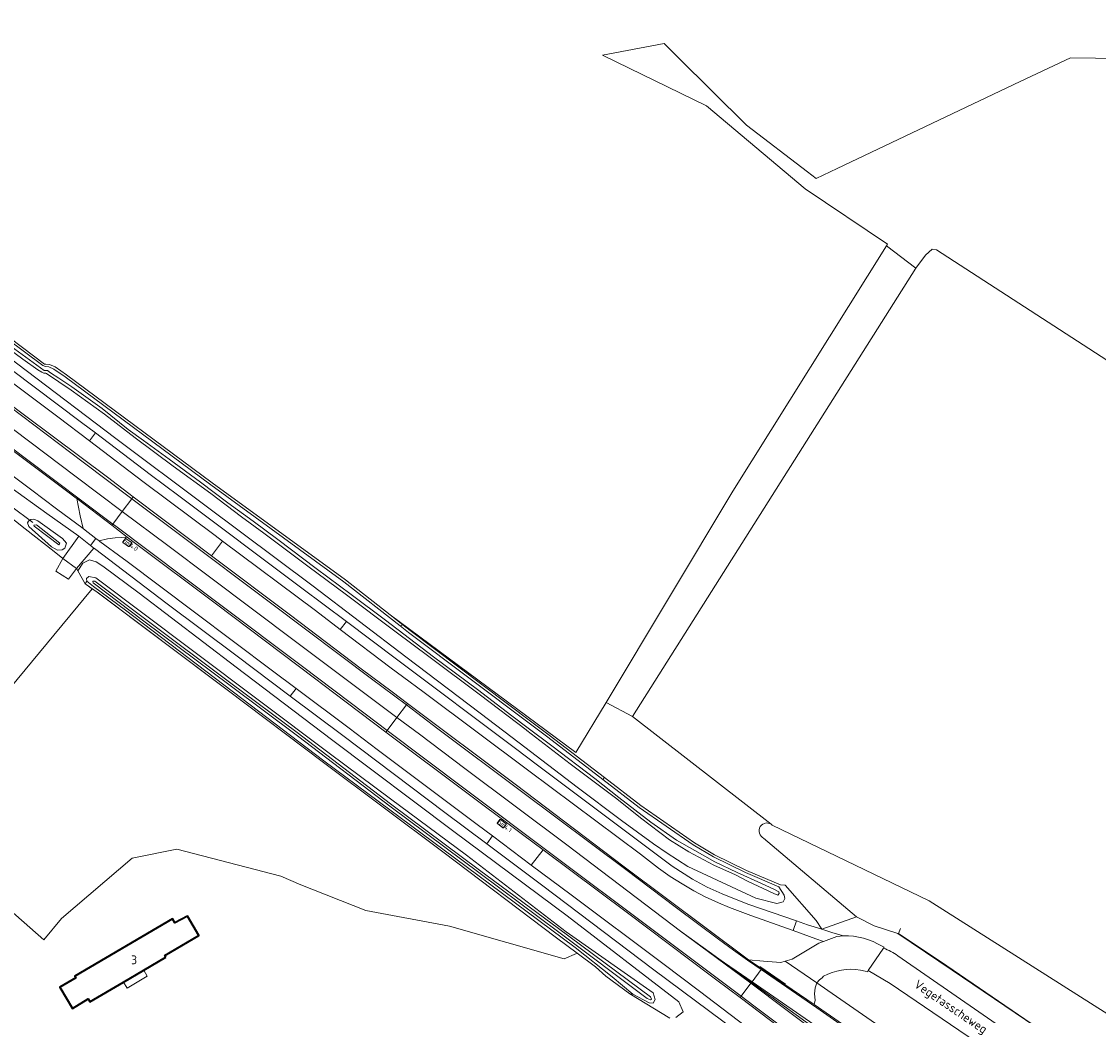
# Model space of a CAD drawing. Header units: metres. Extents: x 178952 to 185583, y 415201 to 419317.
# Tile 19 of 165: x 180781 to 181001, y 417889 to 418091. Entities that reach past the tile are written whole.
import ezdxf
from ezdxf.enums import TextEntityAlignment as Align

# ---------------------------------------------------------------- set-up
doc = ezdxf.new("R2010")
doc.units = ezdxf.units.M
for name, color, linetype, lineweight in [('B-WE-AM-AS_WEG-T18', 1, 'Continuous', 18), ('B-WE-VW-HECTOMETRERING-S', 7, 'Continuous', 25), ('B-XX-FV-GELEIDING_WILDRASTER-G', 253, 'Continuous', 18), ('B-XX-GR-BEPLANTING_CULTUUR_BOSPLANTSOEN-GV', 253, 'Continuous', 18), ('B-XX-GR-BOS_GEMENGD-GV', 253, 'Continuous', 13), ('B-XX-GR-GRAS-GV', 253, 'Continuous', 13), ('B-XX-IE-TERREINAFSCHEIDING_KUNSTMATIG_HEKWERK_RASTER-G', 253, 'IE-TERREINAFSCHEIDING-KUNSTMATIG', 18), ('B-XX-KW-KUNSTWERK_DUIKER-G', 252, 'Continuous', 18), ('B-XX-OG-BEBOUWING-GV', 252, 'Continuous', 35), ('B-XX-OG-BEBOUWING-T18', 252, 'Continuous', 18), ('B-XX-OG-BEBOUWING_OVERBOUWING-GV', 252, 'Continuous', 18), ('B-XX-OG-TERREIN_CULTUURSCHEIDING-GV', 253, 'Continuous', 18), ('B-XX-OG-TERREIN_ERF-GV', 253, 'Continuous', 18), ('B-XX-OG-TOPOGRAFIE-T18', 253, 'Continuous', 18), ('B-XX-OG-WATER_SLOOT-GV', 253, 'Continuous', 18), ('B-XX-OG-WEG-GV', 253, 'Continuous', 18), ('B-XX-VH-VERHARDING_ASFALT-GV', 251, 'Continuous', 18), ('B-XX-VH-VERHARDING_BEDRIJFSVLOERPLAAT-GV', 251, 'Continuous', 18), ('B-XX-VH-VERHARDING_BETONSTRAATSTEEN-GV', 251, 'Continuous', 18), ('B-XX-VH-VERHARDING_TEGEL-GV', 251, 'Continuous', 18), ('B-XX-VW-MARKERING-G', 253, 'Continuous', 18)]:
    doc.layers.add(name, color=color, linetype=linetype, lineweight=lineweight)
doc.styles.add('NLCS-ISO', font='NLCS-ISO.ttf')
doc.styles.add('NLCS-ISO-M-T18', font='NLCS-ISO.ttf', dxfattribs={"height": 1.8})
doc.styles.add('NLCS-ISO-M500-T18', font='NLCS-ISO.ttf', dxfattribs={"height": 0.9})
doc.linetypes.add('IE-TERREINAFSCHEIDING-KUNSTMATIG', pattern='A,4,[82,NLCS.SHX,S=0.75,R=90,X=0,Y=0],4,-2', length=10)

# ---------------------------------------------------------------- blocks, each defined once
blk = doc.blocks.new('SVW-HECTOMETERPAAL-SO')
at = {"lineweight": 18}
blk.add_lwpolyline([(-0.71, -0.52), (0.71, -0.52, 0.414214), (0.8, -0.44), (0.8, 0.44, 0.414214), (0.71, 0.52), (-0.71, 0.52, 0.414214), (-0.8, 0.44), (-0.8, -0.44, 0.414214)], format="xyb", close=True, dxfattribs=at)
at = {"lineweight": 18, "style": 'NLCS-ISO'}
blk.add_text('hm', height=0.9, dxfattribs=at).set_placement((0, 0), align=Align.MIDDLE_CENTER)

msp = doc.modelspace()

# ---------------------------------------------------------------- linework, layer by layer
at = {"layer": 'B-XX-FV-GELEIDING_WILDRASTER-G'}
msp.add_lwpolyline([(180960.237, 417906.387), (180959.864, 417905.389), (180969.679, 417898.776), (180986.858, 417887.016), (180999.289, 417878.776), (180999.376, 417878.678), (181011.901, 417870.332), (181021.207, 417864.003), (181023.12, 417862.366), (181024.129, 417860.676), (181025.251, 417858.685), (181026.382, 417856.77), (181032.724, 417852.317), (181035.533, 417854.407), (181036.96, 417854.992), (181037.738, 417855.858)], dxfattribs=at)
at = {"layer": 'B-XX-GR-BEPLANTING_CULTUUR_BOSPLANTSOEN-GV'}
msp.add_lwpolyline([(180860.246, 417967.172), (180858.77, 417968.331), (180858.264, 417968.093), (180859.941, 417966.776), (180884.836, 417948.054), (180888.341, 417945.418), (180899.559, 417936.787), (180899.881, 417937.17), (180888.643, 417945.816), (180885.101, 417948.48)], close=True, dxfattribs=at)
for points in [[(181002.498, 417888.925), (180966.068, 417911.999), (180934.097, 417927.49), (180933.883, 417927.656), (180933.562, 417927.817), (180933.214, 417927.902), (180932.855, 417927.909), (180932.504, 417927.836), (180932.178, 417927.688), (180931.892, 417927.471), (180931.662, 417927.196), (180931.498, 417926.877), (180931.408, 417926.53), (180931.397, 417926.172), (180931.466, 417925.82), (180931.611, 417925.492), (180931.825, 417925.204), (180932.097, 417924.97), (180932.336, 417924.836), (180951.245, 417908.793), (180954.896, 417906.936), (180959.675, 417905.354), (180970.767, 417897.862), (180987.801, 417886.358)], [(180987.801, 417886.358), (180970.767, 417897.862), (180959.675, 417905.354), (180954.896, 417906.936), (180951.245, 417908.793), (180944.235, 417906.246), (180946.427, 417905.526), (180948.595, 417904.871), (180949.63, 417904.876), (180950.662, 417904.8), (180951.686, 417904.646), (180952.694, 417904.412), (180953.682, 417904.102), (180954.642, 417903.716), (180955.57, 417903.258), (180955.695, 417903.189), (180956.908, 417902.553), (180956.789, 417902.385)], [(180959.7, 417900.831), (181000, 417872.94), (181032.712, 417850.461), (181034.644, 417851.212), (181035.57, 417851.572), (181036.293, 417852.504), (181036.992, 417853.404), (181035.556, 417854.38), (181035.303, 417854.193), (181033.613, 417852.946), (181032.516, 417852.136), (181026.136, 417856.873), (181024.457, 417860.165), (181023.193, 417862.642), (180987.801, 417886.358)], [(180958.14, 417895.18), (180953.63, 417897.82), (180953.539, 417897.57), (180953.006, 417897.717), (180952.056, 417897.915), (180951.092, 417898.033), (180950.122, 417898.072), (180949.152, 417898.031), (180948.188, 417897.91), (180947.238, 417897.71), (180946.307, 417897.433), (180945.403, 417897.08), (180944.53, 417896.654), (180944.257, 417896.328), (180943.738, 417895.886), (180943.197, 417895.298), (180945.429, 417893.767), (180963.099, 417881.524), (180985.909, 417866.013), (180995.639, 417858.92), (180995.809, 417858.792), (181000.07, 417864.46)], [(181000.358, 417866.458), (180958.14, 417895.18)]]:
    msp.add_lwpolyline(points, dxfattribs=at)
msp.add_lwpolyline([(180956.789, 417902.385, -0.0576144), (180959.7, 417900.831)], format="xyb", dxfattribs=at)
at = {"layer": 'B-XX-GR-BOS_GEMENGD-GV'}
msp.add_lwpolyline([(181045.679, 418083.293), (180994.879, 418083.954), (180984.663, 418079.107), (180947.361, 418061.407), (180943.021, 418059.348), (180941.275, 418060.686), (180928.866, 418070.196), (180914.919, 418084.034), (180912.065, 418086.865), (180899.497, 418084.483), (180899.606, 418084.43), (180920.663, 418074.165), (180940.772, 418057.231), (180957.573, 418045.986), (180957.352, 418045.633), (180963.383, 418041.043), (180965.365, 418043.733), (180966.664, 418044.918), (180967.595, 418044.827), (181002.3, 418022.329)], dxfattribs=at)
msp.add_lwpolyline([(180963.383, 418041.043), (180957.352, 418045.633), (180926.087, 417995.583), (180900.222, 417952.509), (180905.616, 417949.599)], close=True, dxfattribs=at)
at = {"layer": 'B-XX-GR-GRAS-GV'}
msp.add_lwpolyline([(181002.3, 418022.329), (180967.595, 418044.827), (180966.664, 418044.918), (180965.365, 418043.733), (180963.383, 418041.043), (180905.616, 417949.599), (180933.883, 417927.656), (180934.097, 417927.49), (180966.068, 417911.999), (181002.498, 417888.925)], dxfattribs=at)
msp.add_lwpolyline([(180842.612, 417940.263), (180822.995, 417955.06), (180796.415, 417975.041), (180795.449, 417975.692), (180757.019, 417929.207), (180785.594, 417904.072), (180789.166, 417908.438), (180803.585, 417920.741), (180812.714, 417922.593), (180833.88, 417917.036), (180837.981, 417915.317), (180851.21, 417910.025), (180868.276, 417906.85), (180891.692, 417900.235), (180894.218, 417901.288), (180894.331, 417901.335), (180890.09, 417904.454), (180866.909, 417922.012)], close=True, dxfattribs=at)
at = {"layer": 'B-XX-IE-TERREINAFSCHEIDING_KUNSTMATIG_HEKWERK_RASTER-G', "ltscale": 0.2, "flags": 128}
for points in [[(180693.878, 418091.125), (180708.764, 418079.644), (180723.014, 418069.053), (180731.815, 418062.316), (180751.936, 418047.188), (180776.403, 418028.495), (180785.747, 418021.488)], [(180842.612, 417940.263), (180822.995, 417955.06), (180796.459, 417975.012), (180794.196, 417976.536)]]:
    msp.add_lwpolyline(points, dxfattribs=at)
at = {"layer": 'B-XX-KW-KUNSTWERK_DUIKER-G'}
msp.add_lwpolyline([(180778.769, 417992.622), (180783.355, 417989.178)], dxfattribs=at)
at = {"layer": 'B-XX-OG-BEBOUWING-GV'}
msp.add_lwpolyline([(180810.5, 417900.546), (180810.291, 417900.902), (180817.176, 417904.947), (180814.858, 417908.894), (180812.294, 417907.519), (180811.799, 417908.352), (180791.925, 417896.674), (180792.113, 417896.354), (180788.858, 417894.412), (180791.44, 417890.084), (180794.666, 417892.01), (180795.001, 417891.439), (180801.848, 417895.462), (180805.962, 417897.879)], close=True, dxfattribs=at)
at = {"layer": 'B-XX-OG-BEBOUWING_OVERBOUWING-GV'}
msp.add_lwpolyline([(180806.678, 417896.66), (180805.962, 417897.879), (180801.848, 417895.462), (180802.576, 417894.249)], close=True, dxfattribs=at)
at = {"layer": 'B-XX-OG-TERREIN_CULTUURSCHEIDING-GV'}
msp.add_lwpolyline([(180776.403, 418028.495), (180785.747, 418021.488), (180786.02, 418021.489), (180786.727, 418021.405), (180787.909, 418020.904), (180790.236, 418019.297), (180819.917, 417997.264), (180847.082, 417977.505), (180856.223, 417970.33), (180894.073, 417942.27), (180900.222, 417952.509), (180926.087, 417995.583), (180957.352, 418045.633), (180957.573, 418045.986), (180940.772, 418057.231), (180920.663, 418074.165), (180899.606, 418084.43), (180899.497, 418084.483), (180912.065, 418086.865), (180914.919, 418084.034), (180928.866, 418070.196), (180941.275, 418060.686), (180943.021, 418059.348), (180947.361, 418061.407), (180984.663, 418079.107), (180994.879, 418083.954), (181045.679, 418083.293)], dxfattribs=at)
msp.add_lwpolyline([(180856.223, 417970.33), (180858.77, 417968.331), (180860.246, 417967.172), (180885.101, 417948.48), (180888.643, 417945.816), (180899.881, 417937.17), (180907.276, 417931.48), (180918.223, 417923.874), (180922.345, 417921.413), (180928.873, 417918.239), (180935.754, 417915.264), (180936.74, 417915.201), (180943.042, 417908.032), (180944.235, 417906.246), (180951.245, 417908.793), (180932.336, 417924.836), (180932.097, 417924.97), (180931.825, 417925.204), (180931.611, 417925.492), (180931.466, 417925.82), (180931.397, 417926.172), (180931.408, 417926.53), (180931.498, 417926.877), (180931.662, 417927.196), (180931.892, 417927.471), (180932.178, 417927.688), (180932.504, 417927.836), (180932.855, 417927.909), (180933.214, 417927.902), (180933.562, 417927.817), (180933.883, 417927.656), (180905.616, 417949.599), (180900.222, 417952.509), (180894.073, 417942.27)], close=True, dxfattribs=at)
at = {"layer": 'B-XX-OG-TERREIN_ERF-GV'}
msp.add_lwpolyline([(180913.205, 417888.1), (180905.039, 417893.087), (180900.177, 417896.7), (180898.052, 417898.598), (180894.331, 417901.335), (180894.218, 417901.288), (180891.692, 417900.235), (180868.276, 417906.85), (180851.21, 417910.025), (180837.981, 417915.317), (180833.88, 417917.036), (180812.714, 417922.593), (180803.585, 417920.741), (180789.166, 417908.438), (180785.594, 417904.072), (180757.019, 417929.207), (180795.449, 417975.692), (180794.196, 417976.536), (180794.01, 417976.68), (180792.517, 417979.358), (180792.228, 417979.804), (180790.593, 417977.601), (180788.064, 417979.27), (180789.457, 417981.857), (180787.668, 417983.297), (180781.808, 417987.904), (180779.846, 417989.447)], dxfattribs=at)
msp.add_lwpolyline([(180791.44, 417890.084), (180788.858, 417894.412), (180792.113, 417896.354), (180791.925, 417896.674), (180811.799, 417908.352), (180812.294, 417907.519), (180814.858, 417908.894), (180817.176, 417904.947), (180810.291, 417900.902), (180810.5, 417900.546), (180805.962, 417897.879), (180801.848, 417895.462), (180795.001, 417891.439), (180794.666, 417892.01)], close=True, dxfattribs=at)
at = {"layer": 'B-XX-OG-WATER_SLOOT-GV'}
for points in [[(180766.829, 418031.657), (180782.015, 418020.207), (180800.257, 418006.303), (180818.45, 417992.74), (180840.493, 417976.173), (180859.403, 417961.79), (180874.537, 417950.319), (180882.478, 417944.263), (180894.304, 417935.245), (180903.385, 417928.404), (180909.892, 417923.665), (180912.649, 417921.751), (180916.855, 417919.058), (180930.76, 417912.58), (180935.049, 417911.492), (180936.334, 417911.826), (180936.668, 417912.51), (180936.551, 417913.205), (180935.422, 417914.862), (180928.665, 417917.784), (180922.107, 417920.973), (180917.952, 417923.453), (180906.981, 417931.076), (180899.559, 417936.787), (180888.341, 417945.418), (180884.836, 417948.054), (180859.941, 417966.776), (180858.264, 417968.093), (180846.781, 417977.106), (180819.621, 417996.861), (180789.945, 418018.89), (180787.667, 418020.463), (180786.597, 418020.917), (180785.906, 418020.999), (180785.398, 418021.18), (180770.109, 418032.562)], [(180775.875, 418027.277), (180785.658, 418020.218), (180785.998, 418020.193), (180786.356, 418020.175), (180786.981, 418019.719), (180788.672, 418018.593), (180791.328, 418016.84), (180794.134, 418014.846), (180797.469, 418012.46), (180802.789, 418008.166), (180805.942, 418005.9), (180811.134, 418002.128), (180817.522, 417997.414), (180823.094, 417993.216), (180828.264, 417989.466), (180833.329, 417985.728), (180841.121, 417979.789), (180848.277, 417974.504), (180855.276, 417969.25), (180865.054, 417961.798), (180873.991, 417955.149), (180881.029, 417949.757), (180884.341, 417947.258), (180889.18, 417943.608), (180897.955, 417936.97), (180902.784, 417933.123), (180909.36, 417928.052), (180914.548, 417924.421), (180918.295, 417922.322), (180922.404, 417920.012), (180926.91, 417917.832), (180931.779, 417915.614), (180934.526, 417914.332), (180935.436, 417913.836), (180935.519, 417913.556), (180935.244, 417913.2), (180934.448, 417913.511), (180929.049, 417916.057), (180926.572, 417917.323), (180922.153, 417919.31), (180917.079, 417922.005), (180913.166, 417924.438), (180907.217, 417928.948), (180902.376, 417932.822), (180892.912, 417939.999), (180884.054, 417946.796), (180883.912, 417946.905), (180874.646, 417953.943), (180864.346, 417961.648), (180857.145, 417966.999), (180847.307, 417974.404), (180839.418, 417980.261), (180830.425, 417987.007), (180825.871, 417990.351), (180819.655, 417995.072), (180811.976, 418000.694), (180804.222, 418006.461), (180797.948, 418011.264), (180791.149, 418016.195), (180786.161, 418019.576), (180785.989, 418019.642), (180785.597, 418019.675), (180785.214, 418019.862), (180784.347, 418020.346), (180781.314, 418022.51), (180770.563, 418030.383)], [(180770.563, 418030.383), (180781.314, 418022.51), (180784.347, 418020.346), (180785.214, 418019.862), (180785.597, 418019.675), (180785.989, 418019.642), (180786.161, 418019.576), (180791.149, 418016.195), (180797.948, 418011.264), (180804.222, 418006.461), (180811.976, 418000.694), (180819.655, 417995.072), (180825.871, 417990.351), (180830.425, 417987.007), (180839.418, 417980.261), (180847.307, 417974.404), (180857.145, 417966.999), (180864.346, 417961.648), (180874.646, 417953.943), (180883.912, 417946.905), (180884.054, 417946.796), (180892.912, 417939.999), (180902.376, 417932.822), (180907.217, 417928.948), (180913.166, 417924.438), (180917.079, 417922.005), (180922.153, 417919.31), (180926.572, 417917.323), (180929.049, 417916.057), (180934.448, 417913.511), (180935.244, 417913.2), (180935.519, 417913.556), (180935.436, 417913.836), (180934.526, 417914.332), (180931.779, 417915.614), (180926.91, 417917.832), (180922.404, 417920.012), (180918.295, 417922.322), (180914.548, 417924.421), (180909.36, 417928.052), (180902.784, 417933.123), (180897.955, 417936.97), (180889.18, 417943.608), (180884.341, 417947.258), (180881.029, 417949.757), (180873.991, 417955.149), (180865.054, 417961.798), (180855.276, 417969.25), (180848.277, 417974.504), (180841.121, 417979.789), (180833.329, 417985.728), (180828.264, 417989.466), (180823.094, 417993.216), (180817.522, 417997.414), (180811.134, 418002.128), (180805.942, 418005.9), (180802.789, 418008.166), (180797.469, 418012.46), (180794.134, 418014.846), (180791.328, 418016.84), (180788.672, 418018.593), (180786.981, 418019.719), (180786.356, 418020.175), (180785.998, 418020.193), (180785.658, 418020.218), (180775.875, 418027.277)]]:
    msp.add_lwpolyline(points, dxfattribs=at)
for points in [[(180782.565, 417988.38), (180787.17, 417984.221), (180787.919, 417983.804), (180788.375, 417983.55), (180789.347, 417983.585), (180789.876, 417983.986), (180790.231, 417984.948), (180789.428, 417985.906), (180784.371, 417989.508), (180783.578, 417989.894), (180782.972, 417989.83), (180782.461, 417989.459), (180782.254, 417989.1)], [(180783.605, 417988.456), (180783.576, 417988.613), (180784.106, 417988.715), (180788.834, 417984.968), (180788.638, 417984.611)], [(180783.605, 417988.456), (180788.638, 417984.611), (180788.834, 417984.968), (180784.106, 417988.715), (180783.576, 417988.613)], [(180794.352, 417977.193), (180795.728, 417976.148), (180802.213, 417971.3), (180825.928, 417953.313), (180842.703, 417940.568), (180871.708, 417919.04), (180893.918, 417902.523), (180901.486, 417896.509), (180905.647, 417893.026), (180908.976, 417891.213), (180909.845, 417891.175), (180910.251, 417891.889), (180909.808, 417893.262), (180892.058, 417905.725), (180871.752, 417921.329), (180856.26, 417932.809), (180843.781, 417942.136), (180815.599, 417963.308), (180796.209, 417977.932), (180794.784, 417978.186), (180794.29, 417977.786)], [(180890.572, 417905.672), (180874.566, 417917.574), (180856.383, 417931.167), (180837.285, 417945.702), (180823.587, 417955.946), (180805.99, 417969.053), (180795.628, 417976.881), (180795.586, 417977.135), (180795.653, 417977.239), (180795.967, 417977.193), (180806.389, 417969.373), (180823.736, 417956.402), (180837.212, 417946.38), (180856.288, 417931.83), (180874.435, 417918.257), (180890.492, 417906.376), (180909.257, 417892.451), (180909.492, 417891.975), (180909.302, 417891.828), (180908.576, 417892.091)], [(180890.572, 417905.672), (180908.576, 417892.091), (180909.302, 417891.828), (180909.492, 417891.975), (180909.257, 417892.451), (180890.492, 417906.376), (180874.435, 417918.257), (180856.288, 417931.83), (180837.212, 417946.38), (180823.736, 417956.402), (180806.389, 417969.373), (180795.967, 417977.193), (180795.653, 417977.239), (180795.586, 417977.135), (180795.628, 417976.881), (180805.99, 417969.053), (180823.587, 417955.946), (180837.285, 417945.702), (180856.383, 417931.167), (180874.566, 417917.574)]]:
    msp.add_lwpolyline(points, close=True, dxfattribs=at)
at = {"layer": 'B-XX-OG-WEG-GV'}
for points in [[(180723.518, 418045.719), (180723.051, 418046.077), (180720.567, 418045.736), (180717.483, 418045.34), (180721.153, 418042.572), (180723.331, 418040.93), (180724.085, 418040.361), (180737.978, 418029.82), (180753.656, 418017.948), (180769.679, 418005.836), (180783.135, 417995.754), (180788.158, 417992.01), (180793.612, 417987.945), (180792.987, 417990.526), (180792.666, 417992.288), (180792.327, 417994.069), (180792.216, 417994.154), (180790.481, 417995.428), (180789.669, 417996.024), (180769.837, 418010.864), (180763.333, 418015.737), (180751.247, 418024.793), (180737.101, 418035.506), (180725.833, 418043.969)], [(180713.504, 418041.797), (180712.529, 418040.266), (180718.526, 418035.862), (180731.726, 418025.849), (180732.976, 418024.953), (180733.543, 418024.521), (180733.845, 418024.29), (180754.772, 418008.324), (180772.091, 417995.543), (180779.846, 417989.447), (180781.808, 417987.904), (180787.668, 417983.297), (180789.457, 417981.857), (180792.702, 417986.371), (180786.19, 417991.04), (180778.662, 417996.462), (180770.54, 418002.641), (180761.618, 418009.429), (180746.074, 418021.225), (180730.873, 418032.618), (180719.885, 418040.885), (180715.729, 418044.012)], [(180782.254, 417989.1), (180782.461, 417989.459), (180782.972, 417989.83), (180783.578, 417989.894), (180784.371, 417989.508), (180789.428, 417985.906), (180790.231, 417984.948), (180789.876, 417983.986), (180789.347, 417983.585), (180788.375, 417983.55), (180787.919, 417983.804), (180787.17, 417984.221), (180782.565, 417988.38)], [(180802.578, 417986.22), (180800.127, 417986.082), (180798.577, 417985.826), (180796.844, 417985.459), (180796.995, 417985.348), (180801.865, 417981.777), (180802.284, 417981.47), (180816.282, 417970.908), (180832.212, 417958.97), (180837.005, 417955.362), (180847.821, 417947.221), (180853.527, 417942.926), (180873.965, 417927.596), (180877.076, 417925.258), (180884.97, 417919.326), (180887.4, 417922.404), (180883.179, 417925.561), (180857.52, 417944.823), (180855.337, 417946.46), (180844.704, 417954.432), (180840.804, 417957.443), (180820.78, 417972.514), (180804.294, 417984.925)], [(180846.038, 417967.361), (180840.958, 417971.21), (180822.045, 417985.404), (180819.774, 417982.384), (180835.865, 417970.283), (180850.312, 417959.335), (180856.583, 417954.631), (180859.718, 417952.28), (180881.651, 417935.854), (180903.915, 417918.952), (180929.243, 417900.02), (180932.276, 417899.756), (180935.828, 417899.457), (180936.753, 417899.718), (180938.121, 417900.106), (180940.194, 417901.332), (180943.599, 417903.369), (180944.508, 417903.75), (180943.01, 417904.281), (180938.369, 417905.952), (180929.731, 417909.062), (180925.401, 417910.687), (180923.133, 417911.625), (180920.414, 417912.846), (180918.133, 417914.078), (180915.744, 417915.488), (180913.299, 417917.02), (180910.883, 417918.667), (180907.207, 417921.546), (180884.494, 417938.552), (180863.118, 417954.537), (180858.725, 417957.789), (180856.424, 417959.492)], [(180794.01, 417976.68), (180794.196, 417976.536), (180795.449, 417975.692), (180796.415, 417975.041), (180822.995, 417955.06), (180842.612, 417940.263), (180866.909, 417922.012), (180890.09, 417904.454), (180894.331, 417901.335), (180898.052, 417898.598), (180900.177, 417896.7), (180905.039, 417893.087), (180905.647, 417893.026), (180901.486, 417896.509), (180893.918, 417902.523), (180871.708, 417919.04), (180842.703, 417940.568), (180825.928, 417953.313), (180802.213, 417971.3), (180795.728, 417976.148), (180794.352, 417977.193)], [(180927.521, 417892.291), (180922.81, 417895.851), (180921.732, 417896.662), (180904.575, 417909.559), (180887.4, 417922.404), (180884.97, 417919.326), (180893.091, 417913.223), (180911.765, 417899.265), (180919.264, 417893.584), (180933.492, 417882.803), (180952.253, 417868.68), (180971.074, 417854.542), (180975.162, 417851.02), (180978.653, 417847.449), (180982.916, 417843.024), (180983.71, 417842.976), (180984.532, 417843.838), (180987.109, 417847.427), (180974.64, 417856.804), (180973.154, 417857.927), (180959.48, 417868.262), (180958.311, 417869.146), (180939.933, 417882.908)], [(180943.197, 417895.298), (180942.846, 417894.284), (180942.725, 417893.03), (180942.823, 417891.801), (180942.65, 417890.895), (180960.835, 417878.227), (180979.106, 417865.801), (180983.605, 417862.742), (180993.293, 417855.68), (180995.739, 417858.7), (180995.809, 417858.792), (180995.639, 417858.92), (180985.909, 417866.013), (180963.099, 417881.524), (180945.429, 417893.767)]]:
    msp.add_lwpolyline(points, close=True, dxfattribs=at)
for points in [[(180774.179, 418023.959), (180793.306, 418009.572), (180796.11, 418007.451), (180807.276, 417999.005), (180813.099, 417994.601), (180838.189, 417975.763), (180847.267, 417968.993), (180857.516, 417961.35), (180881.741, 417943.078), (180886.212, 417939.706), (180909.863, 417921.922), (180913.701, 417919.123), (180917.866, 417916.446), (180920.82, 417914.789), (180923.851, 417913.427), (180929.135, 417911.374), (180939.015, 417907.946), (180941.301, 417907.152), (180944.235, 417906.246), (180943.042, 417908.032), (180936.74, 417915.201), (180935.754, 417915.264), (180928.873, 417918.239), (180922.345, 417921.413), (180918.223, 417923.874), (180907.276, 417931.48), (180899.881, 417937.17), (180899.559, 417936.787), (180906.981, 417931.076), (180917.952, 417923.453), (180922.107, 417920.973), (180928.665, 417917.784), (180935.422, 417914.862), (180936.551, 417913.205), (180936.668, 417912.51), (180936.334, 417911.826), (180935.049, 417911.492), (180930.76, 417912.58), (180916.855, 417919.058), (180912.649, 417921.751), (180909.892, 417923.665), (180903.385, 417928.404), (180894.304, 417935.245), (180882.478, 417944.263), (180874.537, 417950.319), (180859.403, 417961.79), (180840.493, 417976.173), (180818.45, 417992.74), (180800.257, 418006.303), (180782.015, 418020.207), (180766.829, 418031.657)], [(180770.109, 418032.562), (180785.398, 418021.18), (180785.906, 418020.999), (180786.597, 418020.917), (180787.667, 418020.463), (180789.945, 418018.89), (180819.621, 417996.861), (180846.781, 417977.106), (180858.264, 417968.093), (180858.77, 417968.331), (180856.223, 417970.33), (180847.082, 417977.505), (180819.917, 417997.264), (180790.236, 418019.297), (180787.909, 418020.904), (180786.727, 418021.405), (180786.02, 418021.489), (180785.747, 418021.488), (180776.403, 418028.495)], [(180776.188, 418015.101), (180798.559, 417998.445), (180803.839, 417994.441), (180815.365, 417985.699), (180819.774, 417982.384), (180822.045, 417985.404), (180820.55, 417986.527), (180806.047, 417997.374), (180802.901, 417999.727), (180794.884, 418005.823), (180788.443, 418010.721), (180769.965, 418024.537)], [(180932.498, 417881.174), (180909.921, 417897.985), (180887.067, 417915.294), (180875.876, 417923.658), (180867.353, 417930.028), (180846.554, 417945.718), (180835.831, 417953.802), (180824.742, 417962.161), (180810.757, 417972.591), (180795.896, 417983.889), (180795.812, 417983.953), (180792.228, 417979.804), (180792.517, 417979.358), (180793.552, 417980.898), (180794.905, 417981.569), (180796.24, 417981.141), (180797.648, 417980.307), (180805.061, 417974.786), (180824.783, 417959.715), (180844.269, 417944.919), (180869.198, 417926.138), (180892.267, 417908.982), (180915.023, 417891.453), (180915.923, 417889.39), (180914.459, 417888.251)], [(180914.459, 417888.251), (180915.923, 417889.39), (180915.023, 417891.453), (180892.267, 417908.982), (180869.198, 417926.138), (180844.269, 417944.919), (180824.783, 417959.715), (180805.061, 417974.786), (180797.648, 417980.307), (180796.24, 417981.141), (180794.905, 417981.569), (180793.552, 417980.898), (180792.517, 417979.358), (180794.01, 417976.68), (180794.352, 417977.193), (180794.29, 417977.786), (180794.784, 417978.186), (180796.209, 417977.932), (180815.599, 417963.308), (180843.781, 417942.136), (180856.26, 417932.809), (180871.752, 417921.329), (180892.058, 417905.725), (180909.808, 417893.262), (180910.251, 417891.889), (180909.845, 417891.175), (180908.976, 417891.213), (180905.647, 417893.026), (180905.039, 417893.087), (180913.205, 417888.1)]]:
    msp.add_lwpolyline(points, dxfattribs=at)
at = {"layer": 'B-XX-VH-VERHARDING_ASFALT-GV'}
for points in [[(180731.418, 418056.228), (180730.165, 418054.561), (180736.337, 418049.912), (180755.295, 418035.72), (180769.965, 418024.537), (180788.443, 418010.721), (180794.884, 418005.823), (180796.11, 418007.451), (180793.306, 418009.572), (180774.179, 418023.959), (180758.427, 418035.838), (180738.829, 418050.583)], [(180727.861, 418051.496), (180727.613, 418051.166), (180725.67, 418048.581), (180734.786, 418041.728), (180753.746, 418027.461), (180773.26, 418012.791), (180792.186, 417998.533), (180801.59, 417991.453), (180803.538, 417994.04), (180803.839, 417994.441), (180798.559, 417998.445), (180776.188, 418015.101), (180759.52, 418027.704), (180741.293, 418041.394)], [(180725.67, 418048.581), (180723.685, 418045.94), (180723.518, 418045.719), (180725.833, 418043.969), (180737.101, 418035.506), (180751.247, 418024.793), (180763.333, 418015.737), (180769.837, 418010.864), (180789.669, 417996.024), (180790.481, 417995.428), (180792.216, 417994.154), (180792.327, 417994.069), (180799.453, 417988.613), (180799.652, 417988.879), (180801.59, 417991.453), (180792.186, 417998.533), (180773.26, 418012.791), (180753.746, 418027.461), (180734.786, 418041.728)], [(180721.153, 418042.572), (180719.885, 418040.885), (180730.873, 418032.618), (180746.074, 418021.225), (180761.618, 418009.429), (180770.54, 418002.641), (180778.662, 417996.462), (180786.19, 417991.04), (180792.702, 417986.371), (180795.106, 417984.502), (180796.2, 417985.955), (180793.669, 417987.902), (180793.612, 417987.945), (180788.158, 417992.01), (180783.135, 417995.754), (180769.679, 418005.836), (180753.656, 418017.948), (180737.978, 418029.82), (180724.085, 418040.361), (180723.331, 418040.93)], [(180796.11, 418007.451), (180794.884, 418005.823), (180802.901, 417999.727), (180806.047, 417997.374), (180820.55, 417986.527), (180822.045, 417985.404), (180840.958, 417971.21), (180846.038, 417967.361), (180847.267, 417968.993), (180838.189, 417975.763), (180813.099, 417994.601), (180807.276, 417999.005)], [(180799.453, 417988.613), (180792.327, 417994.069), (180792.666, 417992.288), (180792.987, 417990.526), (180793.612, 417987.945), (180793.669, 417987.902), (180796.2, 417985.955), (180796.844, 417985.459), (180798.577, 417985.826), (180800.127, 417986.082), (180802.578, 417986.22)], [(180819.774, 417982.384), (180815.365, 417985.699), (180803.839, 417994.441), (180803.538, 417994.04), (180801.59, 417991.453), (180810.859, 417984.476), (180819.364, 417978.102), (180836.882, 417964.895), (180857.584, 417949.445), (180859.499, 417951.988), (180859.718, 417952.28), (180856.583, 417954.631), (180850.312, 417959.335), (180835.865, 417970.283)], [(180801.59, 417991.453), (180799.652, 417988.879), (180799.453, 417988.613), (180802.578, 417986.22), (180804.294, 417984.925), (180820.78, 417972.514), (180840.804, 417957.443), (180844.704, 417954.432), (180855.337, 417946.46), (180855.576, 417946.777), (180857.584, 417949.445), (180836.882, 417964.895), (180819.364, 417978.102), (180810.859, 417984.476)], [(180795.812, 417983.953), (180795.106, 417984.502), (180792.702, 417986.371), (180789.457, 417981.857), (180792.228, 417979.804)], [(180796.844, 417985.459), (180796.2, 417985.955), (180795.106, 417984.502), (180795.812, 417983.953), (180795.896, 417983.889), (180810.757, 417972.591), (180824.742, 417962.161), (180835.831, 417953.802), (180837.005, 417955.362), (180832.212, 417958.97), (180816.282, 417970.908), (180802.284, 417981.47), (180801.865, 417981.777), (180796.995, 417985.348)], [(180847.267, 417968.993), (180846.038, 417967.361), (180856.424, 417959.492), (180858.725, 417957.789), (180863.118, 417954.537), (180884.494, 417938.552), (180907.207, 417921.546), (180910.883, 417918.667), (180913.299, 417917.02), (180915.744, 417915.488), (180918.133, 417914.078), (180920.414, 417912.846), (180923.133, 417911.625), (180925.401, 417910.687), (180929.731, 417909.062), (180938.369, 417905.952), (180939.015, 417907.946), (180929.135, 417911.374), (180923.851, 417913.427), (180920.82, 417914.789), (180917.866, 417916.446), (180913.701, 417919.123), (180909.863, 417921.922), (180886.212, 417939.706), (180881.741, 417943.078), (180857.516, 417961.35)], [(180837.005, 417955.362), (180835.831, 417953.802), (180846.554, 417945.718), (180867.353, 417930.028), (180875.876, 417923.658), (180877.076, 417925.258), (180873.965, 417927.596), (180853.527, 417942.926), (180847.821, 417947.221)], [(180859.718, 417952.28), (180859.499, 417951.988), (180857.584, 417949.445), (180862.157, 417946.032), (180871.422, 417939.004), (180892.206, 417923.42), (180915.422, 417905.844), (180921.237, 417901.616), (180929.85, 417895.39), (180929.965, 417895.544), (180931.815, 417898.007), (180931.938, 417898.17), (180929.243, 417900.02), (180903.915, 417918.952), (180881.651, 417935.854)], [(180862.157, 417946.032), (180857.584, 417949.445), (180855.576, 417946.777), (180855.337, 417946.46), (180857.52, 417944.823), (180883.179, 417925.561), (180887.4, 417922.404), (180904.575, 417909.559), (180921.732, 417896.662), (180922.81, 417895.851), (180927.521, 417892.291), (180927.738, 417892.579), (180929.734, 417895.237), (180929.85, 417895.39), (180921.237, 417901.616), (180915.422, 417905.844), (180892.206, 417923.42), (180871.422, 417939.004)], [(180936.753, 417899.718), (180935.828, 417899.457), (180932.276, 417899.756), (180929.243, 417900.02), (180931.938, 417898.17), (180942.65, 417890.895), (180942.823, 417891.801), (180942.725, 417893.03), (180942.846, 417894.284), (180943.197, 417895.298)], [(180942.65, 417890.895), (180931.938, 417898.17), (180931.815, 417898.007), (180929.965, 417895.544), (180929.85, 417895.39), (180944.898, 417884.513), (180950.728, 417880.276), (180958.5, 417874.665), (180962.183, 417872.005), (180967.004, 417868.523), (180973.656, 417863.711), (180975.236, 417862.568), (180975.299, 417862.659), (180975.644, 417862.933), (180976.106, 417863.102), (180976.835, 417862.796), (180976.93, 417862.922), (180978.871, 417865.49), (180979.106, 417865.801), (180960.835, 417878.227)], [(180944.898, 417884.513), (180929.85, 417895.39), (180929.734, 417895.237), (180927.738, 417892.579), (180927.521, 417892.291), (180939.933, 417882.908), (180958.311, 417869.146), (180959.48, 417868.262), (180973.154, 417857.927), (180973.414, 417858.27), (180975.384, 417860.876), (180975.478, 417861.001), (180975.12, 417861.359), (180974.954, 417861.818), (180974.994, 417862.217), (180975.236, 417862.568), (180973.656, 417863.711), (180967.004, 417868.523), (180962.183, 417872.005), (180958.5, 417874.665), (180950.728, 417880.276)]]:
    msp.add_lwpolyline(points, close=True, dxfattribs=at)
msp.add_lwpolyline([(180933.492, 417882.803), (180919.264, 417893.584), (180911.765, 417899.265), (180893.091, 417913.223), (180884.97, 417919.326), (180877.076, 417925.258), (180875.876, 417923.658), (180887.067, 417915.294), (180909.921, 417897.985), (180932.498, 417881.174)], dxfattribs=at)
at = {"layer": 'B-XX-VH-VERHARDING_BEDRIJFSVLOERPLAAT-GV'}
for points in [[(180956.789, 417902.385), (180953.63, 417897.82), (180958.14, 417895.18), (181000.358, 417866.458)], [(181032.712, 417850.461), (181000, 417872.94), (180959.7, 417900.831)]]:
    msp.add_lwpolyline(points, dxfattribs=at)
msp.add_lwpolyline([(180959.7, 417900.831, 0.0576144), (180956.789, 417902.385)], format="xyb", dxfattribs=at)
at = {"layer": 'B-XX-VH-VERHARDING_BETONSTRAATSTEEN-GV'}
for points in [[(180792.228, 417979.804), (180789.457, 417981.857), (180788.064, 417979.27), (180790.593, 417977.601)], [(180956.789, 417902.385), (180956.908, 417902.553), (180955.695, 417903.189), (180955.57, 417903.258), (180954.642, 417903.716), (180953.682, 417904.102), (180952.694, 417904.412), (180951.686, 417904.646), (180950.662, 417904.8), (180949.63, 417904.876), (180948.595, 417904.871), (180947.264, 417904.788), (180944.508, 417903.75), (180943.599, 417903.369), (180940.194, 417901.332), (180938.121, 417900.106), (180936.753, 417899.718), (180943.197, 417895.298), (180943.738, 417895.886), (180944.257, 417896.328), (180944.53, 417896.654), (180945.403, 417897.08), (180946.307, 417897.433), (180947.238, 417897.71), (180948.188, 417897.91), (180949.152, 417898.031), (180950.122, 417898.072), (180951.092, 417898.033), (180952.056, 417897.915), (180953.006, 417897.717), (180953.539, 417897.57), (180953.63, 417897.82)]]:
    msp.add_lwpolyline(points, close=True, dxfattribs=at)
at = {"layer": 'B-XX-VH-VERHARDING_TEGEL-GV'}
msp.add_lwpolyline([(180944.235, 417906.246), (180941.301, 417907.152), (180939.015, 417907.946), (180938.369, 417905.952), (180943.01, 417904.281), (180944.508, 417903.75), (180947.264, 417904.788), (180948.595, 417904.871), (180946.427, 417905.526)], close=True, dxfattribs=at)
at = {"layer": 'B-XX-VW-MARKERING-G'}
for points in [[(180668.845, 418091.359), (180680.06, 418082.89), (180690.011, 418075.411), (180711.761, 418059.036), (180725.67, 418048.581), (180734.786, 418041.728), (180753.746, 418027.461), (180773.26, 418012.791), (180792.186, 417998.533), (180801.59, 417991.453), (180810.859, 417984.476), (180819.364, 417978.102), (180836.882, 417964.895), (180857.584, 417949.445), (180862.157, 417946.032)], [(180929.027, 417899.929), (180926.165, 417901.981), (180923.109, 417904.243), (180914.598, 417910.631), (180904.271, 417918.398), (180882.941, 417934.32), (180865.945, 417947.141), (180859.499, 417951.988), (180852.395, 417957.328), (180832.347, 417972.364), (180812.98, 417986.934), (180803.538, 417994.04), (180793.621, 418001.502), (180770.931, 418018.595)], [(180764.058, 418015.674), (180781.783, 418002.321), (180799.652, 417988.879), (180800.001, 417988.617), (180821.425, 417972.517), (180838.312, 417959.798), (180851.098, 417950.145), (180855.576, 417946.777), (180871.209, 417935.022), (180889.798, 417921.055), (180908.471, 417907.035), (180927.738, 417892.579), (180930.351, 417890.618), (180951.775, 417874.554), (180969.587, 417861.143), (180973.414, 417858.27), (180987.163, 417847.949)], [(180921.094, 417901.635), (180915.422, 417905.844), (180892.206, 417923.42), (180871.422, 417939.004), (180862.157, 417946.032)], [(180944.514, 417884.075), (180929.423, 417895.418), (180921.094, 417901.635), (180929.965, 417895.544), (180945.206, 417884.942)], [(180943.174, 417890.175), (180931.815, 417898.007), (180929.027, 417899.929)], [(180936.807, 417895.002), (180931.542, 417898.633)], [(180992.99, 417855.507), (180978.871, 417865.49), (180975.65, 417867.767), (180960.564, 417878.06), (180943.174, 417890.175)]]:
    msp.add_lwpolyline(points, dxfattribs=at)

# ---------------------------------------------------------------- block references
at = {"layer": 'B-WE-VW-HECTOMETRERING-S'}
for p, rotation in [((180802.611, 417985.116, 10.197), 324.3255519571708), ((180878.937, 417927.752, 10.252), 322.586226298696)]:
    msp.add_blockref('SVW-HECTOMETERPAAL-SO', p, dxfattribs=dict(at, rotation=rotation))

# ---------------------------------------------------------------- texts
at = {"layer": 'B-WE-AM-AS_WEG-T18', "style": 'NLCS-ISO-M500-T18'}
for s, rotation, p in [('4.0', 324.32555, (180803.955, 417984.161)), ('4.1', 322.58623, (180880.252, 417926.757))]:
    msp.add_text(s, height=0.9, rotation=rotation, dxfattribs=at).set_placement(p, align=Align.MIDDLE)
at = {"layer": 'B-XX-OG-BEBOUWING-T18', "style": 'NLCS-ISO-M-T18'}
msp.add_text('3', height=1.8, dxfattribs=at).set_placement((180804, 417900), align=Align.MIDDLE_CENTER)
at = {"layer": 'B-XX-OG-TOPOGRAFIE-T18', "style": 'NLCS-ISO-M-T18'}
msp.add_text('Vegetasscheweg', height=1.8, rotation=325.8285, dxfattribs=at).set_placement((180970.522, 417890.453), align=Align.MIDDLE_CENTER)

doc.saveas('drawing.dxf')
